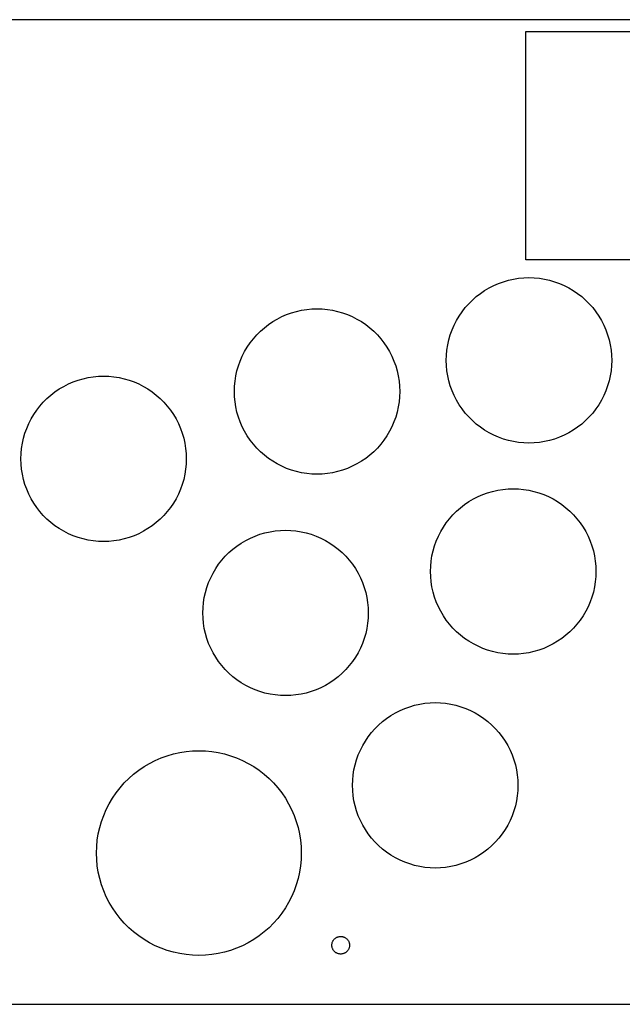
# Model space of a CAD drawing. Header units: metres. Extents: x 0 to 208, y 0 to 125.
# Tile 2 of 3: x 74 to 150, y 0 to 125. Entities that reach past the tile are written whole.
import ezdxf

# ---------------------------------------------------------------- set-up
doc = ezdxf.new("R2010")
doc.units = ezdxf.units.M

msp = doc.modelspace()

# ---------------------------------------------------------------- linework, layer by layer
for p, q in [((198.5, 125), (10, 125)), ((138, 94.5), (138, 123.5)), ((138, 123.5), (168, 123.5)), ((168, 94.5), (138, 94.5)), ((133.342, 90.9512), (133.929, 91.2507)), ((133.929, 91.2507), (134.535, 91.5126)), ((134.535, 91.5126), (135.155, 91.7361)), ((135.155, 91.7361), (135.789, 91.9201)), ((135.789, 91.9201), (136.432, 92.064)), ((136.432, 92.064), (137.084, 92.1672)), ((137.084, 92.1672), (137.741, 92.2293)), ((137.741, 92.2293), (138.4, 92.25)), ((138.4, 92.25), (139.059, 92.2293)), ((139.059, 92.2293), (139.716, 92.1672)), ((139.716, 92.1672), (140.367, 92.064)), ((140.367, 92.064), (141.011, 91.9201)), ((141.011, 91.9201), (141.645, 91.7361)), ((141.645, 91.7361), (142.265, 91.5126)), ((142.265, 91.5126), (142.871, 91.2507)), ((142.871, 91.2507), (143.458, 90.9512)), ((131.707, 89.8404), (132.228, 90.2447)), ((132.228, 90.2447), (132.774, 90.6154)), ((132.774, 90.6154), (133.342, 90.9512)), ((143.458, 90.9512), (144.026, 90.6154)), ((144.026, 90.6154), (144.572, 90.2447)), ((144.572, 90.2447), (145.093, 89.8404)), ((130.31, 88.4429), (130.746, 88.9377)), ((130.746, 88.9377), (131.212, 89.4042)), ((131.212, 89.4042), (131.707, 89.8404)), ((145.093, 89.8404), (145.588, 89.4042)), ((145.588, 89.4042), (146.054, 88.9377)), ((146.054, 88.9377), (146.49, 88.4429)), ((107.029, 87.3007), (107.635, 87.5627)), ((107.635, 87.5627), (108.255, 87.7861)), ((108.255, 87.7861), (108.889, 87.9701)), ((108.889, 87.9701), (109.532, 88.114)), ((109.532, 88.114), (110.184, 88.2172)), ((110.184, 88.2172), (110.841, 88.2793)), ((110.841, 88.2793), (111.5, 88.3)), ((111.5, 88.3), (112.159, 88.2793)), ((112.159, 88.2793), (112.816, 88.2172)), ((112.816, 88.2172), (113.467, 88.114)), ((113.467, 88.114), (114.111, 87.9701)), ((114.111, 87.9701), (114.745, 87.7861)), ((114.745, 87.7861), (115.365, 87.5627)), ((115.365, 87.5627), (115.971, 87.3007)), ((129.535, 87.3762), (129.905, 87.9217)), ((129.905, 87.9217), (130.31, 88.4429)), ((146.49, 88.4429), (146.895, 87.9217)), ((146.895, 87.9217), (147.265, 87.3762)), ((104.807, 85.8904), (105.328, 86.2947)), ((105.328, 86.2947), (105.874, 86.6654)), ((105.874, 86.6654), (106.442, 87.0012)), ((106.442, 87.0012), (107.029, 87.3007)), ((115.971, 87.3007), (116.558, 87.0012)), ((116.558, 87.0012), (117.126, 86.6654)), ((117.126, 86.6654), (117.672, 86.2947)), ((117.672, 86.2947), (118.193, 85.8904)), ((128.899, 86.2207), (129.199, 86.8084)), ((129.199, 86.8084), (129.535, 87.3762)), ((147.265, 87.3762), (147.601, 86.8084)), ((147.601, 86.8084), (147.901, 86.2207)), ((103.846, 84.9877), (104.312, 85.4542)), ((104.312, 85.4542), (104.807, 85.8904)), ((118.193, 85.8904), (118.688, 85.4542)), ((118.688, 85.4542), (119.154, 84.9877)), ((128.414, 84.9947), (128.637, 85.6153)), ((128.637, 85.6153), (128.899, 86.2207)), ((147.901, 86.2207), (148.163, 85.6153)), ((148.163, 85.6153), (148.386, 84.9947)), ((102.635, 83.4262), (103.005, 83.9717)), ((103.005, 83.9717), (103.41, 84.493)), ((103.41, 84.493), (103.846, 84.9877)), ((119.154, 84.9877), (119.59, 84.493)), ((119.59, 84.493), (119.995, 83.9717)), ((119.995, 83.9717), (120.365, 83.4262)), ((128.086, 83.7175), (128.23, 84.3612)), ((128.23, 84.3612), (128.414, 84.9947)), ((148.386, 84.9947), (148.57, 84.3612)), ((148.57, 84.3612), (148.714, 83.7175)), ((101.999, 82.2707), (102.299, 82.8584)), ((102.299, 82.8584), (102.635, 83.4262)), ((120.365, 83.4262), (120.701, 82.8584)), ((120.701, 82.8584), (121.001, 82.2707)), ((127.921, 82.4093), (127.983, 83.066)), ((127.983, 83.066), (128.086, 83.7175)), ((148.714, 83.7175), (148.817, 83.066)), ((148.817, 83.066), (148.879, 82.4093)), ((101.514, 81.0447), (101.737, 81.6653)), ((101.737, 81.6653), (101.999, 82.2707)), ((121.001, 82.2707), (121.263, 81.6653)), ((121.263, 81.6653), (121.486, 81.0447)), ((127.9, 81.75), (127.921, 82.4093)), ((127.921, 81.0907), (127.9, 81.75)), ((148.879, 82.4093), (148.9, 81.75)), ((148.9, 81.75), (148.879, 81.0907)), ((101.186, 79.7675), (101.33, 80.4112)), ((101.33, 80.4112), (101.514, 81.0447)), ((121.486, 81.0447), (121.67, 80.4112)), ((121.67, 80.4112), (121.814, 79.7675)), ((127.983, 80.434), (127.921, 81.0907)), ((128.086, 79.7825), (127.983, 80.434)), ((148.817, 80.434), (148.714, 79.7825)), ((148.879, 81.0907), (148.817, 80.434)), ((79.3416, 78.4512), (79.9293, 78.7507)), ((79.9293, 78.7507), (80.5347, 79.0126)), ((80.5347, 79.0126), (81.1553, 79.2361)), ((81.1553, 79.2361), (81.7887, 79.4201)), ((81.7887, 79.4201), (82.4325, 79.564)), ((82.4325, 79.564), (83.084, 79.6672)), ((83.084, 79.6672), (83.7407, 79.7293)), ((83.7407, 79.7293), (84.4, 79.75)), ((84.4, 79.75), (85.0593, 79.7293)), ((85.0593, 79.7293), (85.716, 79.6672)), ((85.716, 79.6672), (86.3675, 79.564)), ((86.3675, 79.564), (87.0112, 79.4201)), ((87.0112, 79.4201), (87.6447, 79.2361)), ((87.6447, 79.2361), (88.2653, 79.0126)), ((88.2653, 79.0126), (88.8707, 78.7507)), ((88.8707, 78.7507), (89.4584, 78.4512)), ((101.021, 78.4593), (101.083, 79.116)), ((101.083, 79.116), (101.186, 79.7675)), ((121.814, 79.7675), (121.917, 79.116)), ((121.917, 79.116), (121.979, 78.4593)), ((128.23, 79.1387), (128.086, 79.7825)), ((128.414, 78.5053), (128.23, 79.1387)), ((148.57, 79.1387), (148.386, 78.5053)), ((148.714, 79.7825), (148.57, 79.1387)), ((77.707, 77.3404), (78.2282, 77.7447)), ((78.2282, 77.7447), (78.7738, 78.1154)), ((78.7738, 78.1154), (79.3416, 78.4512)), ((89.4584, 78.4512), (90.0262, 78.1154)), ((90.0262, 78.1154), (90.5717, 77.7447)), ((90.5717, 77.7447), (91.0929, 77.3404)), ((101, 77.8), (101.021, 78.4593)), ((101.021, 77.1407), (101, 77.8)), ((121.979, 78.4593), (122, 77.8)), ((122, 77.8), (121.979, 77.1407)), ((128.637, 77.8847), (128.414, 78.5053)), ((128.899, 77.2793), (128.637, 77.8847)), ((148.163, 77.8847), (147.901, 77.2793)), ((148.386, 78.5053), (148.163, 77.8847)), ((76.3096, 75.9429), (76.7458, 76.4377)), ((76.7458, 76.4377), (77.2122, 76.9042)), ((77.2122, 76.9042), (77.707, 77.3404)), ((91.0929, 77.3404), (91.5877, 76.9042)), ((91.5877, 76.9042), (92.0542, 76.4377)), ((92.0542, 76.4377), (92.4904, 75.9429)), ((101.083, 76.484), (101.021, 77.1407)), ((101.186, 75.8325), (101.083, 76.484)), ((121.917, 76.484), (121.814, 75.8325)), ((121.979, 77.1407), (121.917, 76.484)), ((129.199, 76.6916), (128.899, 77.2793)), ((129.535, 76.1238), (129.199, 76.6916)), ((147.601, 76.6916), (147.265, 76.1238)), ((147.901, 77.2793), (147.601, 76.6916)), ((75.5345, 74.8762), (75.9053, 75.4217)), ((75.9053, 75.4217), (76.3096, 75.9429)), ((92.4904, 75.9429), (92.8947, 75.4217)), ((92.8947, 75.4217), (93.2654, 74.8762)), ((101.33, 75.1888), (101.186, 75.8325)), ((101.514, 74.5553), (101.33, 75.1888)), ((121.67, 75.1888), (121.486, 74.5553)), ((121.814, 75.8325), (121.67, 75.1888)), ((129.905, 75.5782), (129.535, 76.1238)), ((130.31, 75.057), (129.905, 75.5782)), ((130.746, 74.5622), (130.31, 75.057)), ((146.49, 75.057), (146.054, 74.5622)), ((146.895, 75.5782), (146.49, 75.057)), ((147.265, 76.1238), (146.895, 75.5782)), ((74.8993, 73.7207), (75.1988, 74.3084)), ((75.1988, 74.3084), (75.5345, 74.8762)), ((93.2654, 74.8762), (93.6012, 74.3084)), ((93.6012, 74.3084), (93.9007, 73.7207)), ((101.737, 73.9347), (101.514, 74.5553)), ((101.999, 73.3293), (101.737, 73.9347)), ((121.263, 73.9347), (121.001, 73.3293)), ((121.486, 74.5553), (121.263, 73.9347)), ((131.212, 74.0958), (130.746, 74.5622)), ((131.707, 73.6596), (131.212, 74.0958)), ((145.588, 74.0958), (145.093, 73.6596)), ((146.054, 74.5622), (145.588, 74.0958)), ((74.4139, 72.4947), (74.6373, 73.1153)), ((74.6373, 73.1153), (74.8993, 73.7207)), ((93.9007, 73.7207), (94.1626, 73.1153)), ((94.1626, 73.1153), (94.3861, 72.4947)), ((102.299, 72.7416), (101.999, 73.3293)), ((102.635, 72.1738), (102.299, 72.7416)), ((120.701, 72.7416), (120.365, 72.1738)), ((121.001, 73.3293), (120.701, 72.7416)), ((132.228, 73.2553), (131.707, 73.6596)), ((132.774, 72.8846), (132.228, 73.2553)), ((133.342, 72.5488), (132.774, 72.8846)), ((133.929, 72.2493), (133.342, 72.5488)), ((143.458, 72.5488), (142.871, 72.2493)), ((144.026, 72.8846), (143.458, 72.5488)), ((144.572, 73.2553), (144.026, 72.8846)), ((145.093, 73.6596), (144.572, 73.2553)), ((74.086, 71.2175), (74.2299, 71.8612)), ((74.2299, 71.8612), (74.4139, 72.4947)), ((94.3861, 72.4947), (94.5701, 71.8612)), ((94.5701, 71.8612), (94.714, 71.2175)), ((103.005, 71.6283), (102.635, 72.1738)), ((103.41, 71.107), (103.005, 71.6283)), ((119.995, 71.6283), (119.59, 71.107)), ((120.365, 72.1738), (119.995, 71.6283)), ((134.535, 71.9873), (133.929, 72.2493)), ((135.155, 71.7639), (134.535, 71.9873)), ((135.789, 71.5799), (135.155, 71.7639)), ((136.432, 71.436), (135.789, 71.5799)), ((137.084, 71.3328), (136.432, 71.436)), ((137.741, 71.2707), (137.084, 71.3328)), ((138.4, 71.25), (137.741, 71.2707)), ((139.059, 71.2707), (138.4, 71.25)), ((139.716, 71.3328), (139.059, 71.2707)), ((140.367, 71.436), (139.716, 71.3328)), ((141.011, 71.5799), (140.367, 71.436)), ((141.645, 71.7639), (141.011, 71.5799)), ((142.265, 71.9873), (141.645, 71.7639)), ((142.871, 72.2493), (142.265, 71.9873)), ((73.9207, 69.9093), (73.9828, 70.566)), ((73.9828, 70.566), (74.086, 71.2175)), ((94.714, 71.2175), (94.8172, 70.566)), ((94.8172, 70.566), (94.8793, 69.9093)), ((103.846, 70.6122), (103.41, 71.107)), ((104.312, 70.1458), (103.846, 70.6122)), ((104.807, 69.7096), (104.312, 70.1458)), ((118.688, 70.1458), (118.193, 69.7096)), ((119.154, 70.6122), (118.688, 70.1458)), ((119.59, 71.107), (119.154, 70.6122)), ((73.9, 69.25), (73.9207, 69.9093)), ((73.9207, 68.5907), (73.9, 69.25)), ((94.8793, 69.9093), (94.9, 69.25)), ((94.9, 69.25), (94.8793, 68.5907)), ((105.328, 69.3053), (104.807, 69.7096)), ((105.874, 68.9346), (105.328, 69.3053)), ((106.442, 68.5988), (105.874, 68.9346)), ((117.126, 68.9346), (116.558, 68.5988)), ((117.672, 69.3053), (117.126, 68.9346)), ((118.193, 69.7096), (117.672, 69.3053)), ((73.9828, 67.934), (73.9207, 68.5907)), ((74.086, 67.2825), (73.9828, 67.934)), ((94.8172, 67.934), (94.714, 67.2825)), ((94.8793, 68.5907), (94.8172, 67.934)), ((107.029, 68.2993), (106.442, 68.5988)), ((107.635, 68.0373), (107.029, 68.2993)), ((108.255, 67.8139), (107.635, 68.0373)), ((108.889, 67.6299), (108.255, 67.8139)), ((109.532, 67.486), (108.889, 67.6299)), ((114.111, 67.6299), (113.467, 67.486)), ((114.745, 67.8139), (114.111, 67.6299)), ((115.365, 68.0373), (114.745, 67.8139)), ((115.971, 68.2993), (115.365, 68.0373)), ((116.558, 68.5988), (115.971, 68.2993)), ((74.2299, 66.6387), (74.086, 67.2825)), ((74.4139, 66.0053), (74.2299, 66.6387)), ((94.5701, 66.6387), (94.3861, 66.0053)), ((94.714, 67.2825), (94.5701, 66.6387)), ((110.184, 67.3828), (109.532, 67.486)), ((110.841, 67.3207), (110.184, 67.3828)), ((111.5, 67.3), (110.841, 67.3207)), ((112.159, 67.3207), (111.5, 67.3)), ((112.816, 67.3828), (112.159, 67.3207)), ((113.467, 67.486), (112.816, 67.3828)), ((74.6373, 65.3847), (74.4139, 66.0053)), ((74.8993, 64.7793), (74.6373, 65.3847)), ((94.1626, 65.3847), (93.9007, 64.7793)), ((94.3861, 66.0053), (94.1626, 65.3847)), ((133.155, 64.9361), (133.789, 65.1201)), ((133.789, 65.1201), (134.432, 65.264)), ((134.432, 65.264), (135.084, 65.3672)), ((135.084, 65.3672), (135.741, 65.4293)), ((135.741, 65.4293), (136.4, 65.45)), ((136.4, 65.45), (137.059, 65.4293)), ((137.059, 65.4293), (137.716, 65.3672)), ((137.716, 65.3672), (138.367, 65.264)), ((138.367, 65.264), (139.011, 65.1201)), ((139.011, 65.1201), (139.645, 64.9361)), ((75.1988, 64.1916), (74.8993, 64.7793)), ((75.5345, 63.6238), (75.1988, 64.1916)), ((93.6012, 64.1916), (93.2654, 63.6238)), ((93.9007, 64.7793), (93.6012, 64.1916)), ((130.228, 63.4447), (130.774, 63.8154)), ((130.774, 63.8154), (131.342, 64.1512)), ((131.342, 64.1512), (131.929, 64.4507)), ((131.929, 64.4507), (132.535, 64.7126)), ((132.535, 64.7126), (133.155, 64.9361)), ((139.645, 64.9361), (140.265, 64.7126)), ((140.265, 64.7126), (140.871, 64.4507)), ((140.871, 64.4507), (141.458, 64.1512)), ((141.458, 64.1512), (142.026, 63.8154)), ((142.026, 63.8154), (142.572, 63.4447)), ((75.9053, 63.0782), (75.5345, 63.6238)), ((76.3096, 62.557), (75.9053, 63.0782)), ((76.7458, 62.0622), (76.3096, 62.557)), ((92.4904, 62.557), (92.0542, 62.0622)), ((92.8947, 63.0782), (92.4904, 62.557)), ((93.2654, 63.6238), (92.8947, 63.0782)), ((128.746, 62.1377), (129.212, 62.6042)), ((129.212, 62.6042), (129.707, 63.0404)), ((129.707, 63.0404), (130.228, 63.4447)), ((142.572, 63.4447), (143.093, 63.0404)), ((143.093, 63.0404), (143.588, 62.6042)), ((143.588, 62.6042), (144.054, 62.1377)), ((77.2122, 61.5958), (76.7458, 62.0622)), ((77.707, 61.1596), (77.2122, 61.5958)), ((91.5877, 61.5958), (91.0929, 61.1596)), ((92.0542, 62.0622), (91.5877, 61.5958)), ((127.905, 61.1217), (128.31, 61.6429)), ((128.31, 61.6429), (128.746, 62.1377)), ((144.054, 62.1377), (144.49, 61.6429)), ((144.49, 61.6429), (144.895, 61.1217)), ((78.2282, 60.7553), (77.707, 61.1596)), ((78.7738, 60.3846), (78.2282, 60.7553)), ((79.3416, 60.0488), (78.7738, 60.3846)), ((79.9293, 59.7493), (79.3416, 60.0488)), ((89.4584, 60.0488), (88.8707, 59.7493)), ((90.0262, 60.3846), (89.4584, 60.0488)), ((90.5717, 60.7553), (90.0262, 60.3846)), ((91.0929, 61.1596), (90.5717, 60.7553)), ((105.532, 59.999), (106.184, 60.1022)), ((106.184, 60.1022), (106.841, 60.1643)), ((106.841, 60.1643), (107.5, 60.185)), ((107.5, 60.185), (108.159, 60.1643)), ((108.159, 60.1643), (108.816, 60.1022)), ((108.816, 60.1022), (109.467, 59.999)), ((126.899, 59.4207), (127.199, 60.0084)), ((127.199, 60.0084), (127.535, 60.5762)), ((127.535, 60.5762), (127.905, 61.1217)), ((144.895, 61.1217), (145.265, 60.5762)), ((145.265, 60.5762), (145.601, 60.0084)), ((145.601, 60.0084), (145.901, 59.4207)), ((80.5347, 59.4873), (79.9293, 59.7493)), ((81.1553, 59.2639), (80.5347, 59.4873)), ((81.7887, 59.0799), (81.1553, 59.2639)), ((82.4325, 58.936), (81.7887, 59.0799)), ((83.084, 58.8328), (82.4325, 58.936)), ((83.7407, 58.7707), (83.084, 58.8328)), ((84.4, 58.75), (83.7407, 58.7707)), ((85.0593, 58.7707), (84.4, 58.75)), ((85.716, 58.8328), (85.0593, 58.7707)), ((86.3675, 58.936), (85.716, 58.8328)), ((87.0112, 59.0799), (86.3675, 58.936)), ((87.6447, 59.2639), (87.0112, 59.0799)), ((88.2653, 59.4873), (87.6447, 59.2639)), ((88.8707, 59.7493), (88.2653, 59.4873)), ((101.874, 58.5504), (102.442, 58.8862)), ((102.442, 58.8862), (103.029, 59.1857)), ((103.029, 59.1857), (103.635, 59.4476)), ((103.635, 59.4476), (104.255, 59.6711)), ((104.255, 59.6711), (104.889, 59.8551)), ((104.889, 59.8551), (105.532, 59.999)), ((109.467, 59.999), (110.111, 59.8551)), ((110.111, 59.8551), (110.745, 59.6711)), ((110.745, 59.6711), (111.365, 59.4476)), ((111.365, 59.4476), (111.971, 59.1857)), ((111.971, 59.1857), (112.558, 58.8862)), ((112.558, 58.8862), (113.126, 58.5504)), ((126.414, 58.1947), (126.637, 58.8153)), ((126.637, 58.8153), (126.899, 59.4207)), ((145.901, 59.4207), (146.163, 58.8153)), ((146.163, 58.8153), (146.386, 58.1947)), ((100.312, 57.3392), (100.807, 57.7754)), ((100.807, 57.7754), (101.328, 58.1797)), ((101.328, 58.1797), (101.874, 58.5504)), ((113.126, 58.5504), (113.672, 58.1797)), ((113.672, 58.1797), (114.193, 57.7754)), ((114.193, 57.7754), (114.688, 57.3392)), ((126.086, 56.9175), (126.23, 57.5612)), ((126.23, 57.5612), (126.414, 58.1947)), ((146.386, 58.1947), (146.57, 57.5612)), ((146.57, 57.5612), (146.714, 56.9175)), ((99.0053, 55.8567), (99.4096, 56.3779)), ((99.4096, 56.3779), (99.8458, 56.8727)), ((99.8458, 56.8727), (100.312, 57.3392)), ((114.688, 57.3392), (115.154, 56.8727)), ((115.154, 56.8727), (115.59, 56.3779)), ((115.59, 56.3779), (115.995, 55.8567)), ((125.921, 55.6093), (125.983, 56.266)), ((125.983, 56.266), (126.086, 56.9175)), ((146.714, 56.9175), (146.817, 56.266)), ((146.817, 56.266), (146.879, 55.6093)), ((98.2988, 54.7434), (98.6346, 55.3112)), ((98.6346, 55.3112), (99.0053, 55.8567)), ((115.995, 55.8567), (116.365, 55.3112)), ((116.365, 55.3112), (116.701, 54.7434)), ((125.9, 54.95), (125.921, 55.6093)), ((146.879, 55.6093), (146.9, 54.95)), ((97.7373, 53.5503), (97.9993, 54.1557)), ((97.9993, 54.1557), (98.2988, 54.7434)), ((116.701, 54.7434), (117.001, 54.1557)), ((117.001, 54.1557), (117.263, 53.5503)), ((125.921, 54.2907), (125.9, 54.95)), ((125.983, 53.634), (125.921, 54.2907)), ((146.879, 54.2907), (146.817, 53.634)), ((146.9, 54.95), (146.879, 54.2907)), ((97.3299, 52.2962), (97.5139, 52.9297)), ((97.5139, 52.9297), (97.7373, 53.5503)), ((117.263, 53.5503), (117.486, 52.9297)), ((117.486, 52.9297), (117.67, 52.2962)), ((126.086, 52.9825), (125.983, 53.634)), ((126.23, 52.3387), (126.086, 52.9825)), ((146.714, 52.9825), (146.57, 52.3387)), ((146.817, 53.634), (146.714, 52.9825)), ((97.0828, 51.001), (97.186, 51.6525)), ((97.186, 51.6525), (97.3299, 52.2962)), ((117.67, 52.2962), (117.814, 51.6525)), ((117.814, 51.6525), (117.917, 51.001)), ((126.414, 51.7053), (126.23, 52.3387)), ((126.637, 51.0847), (126.414, 51.7053)), ((146.386, 51.7053), (146.163, 51.0847)), ((146.57, 52.3387), (146.386, 51.7053)), ((97, 49.685), (97.0207, 50.3443)), ((97.0207, 50.3443), (97.0828, 51.001)), ((117.917, 51.001), (117.979, 50.3443)), ((117.979, 50.3443), (118, 49.685)), ((126.899, 50.4793), (126.637, 51.0847)), ((127.199, 49.8916), (126.899, 50.4793)), ((145.901, 50.4793), (145.601, 49.8916)), ((146.163, 51.0847), (145.901, 50.4793)), ((97.0207, 49.0257), (97, 49.685)), ((97.0828, 48.369), (97.0207, 49.0257)), ((117.979, 49.0257), (117.917, 48.369)), ((118, 49.685), (117.979, 49.0257)), ((127.535, 49.3238), (127.199, 49.8916)), ((127.905, 48.7782), (127.535, 49.3238)), ((128.31, 48.257), (127.905, 48.7782)), ((144.895, 48.7782), (144.49, 48.257)), ((145.265, 49.3238), (144.895, 48.7782)), ((145.601, 49.8916), (145.265, 49.3238)), ((97.186, 47.7175), (97.0828, 48.369)), ((97.3299, 47.0737), (97.186, 47.7175)), ((117.814, 47.7175), (117.67, 47.0737)), ((117.917, 48.369), (117.814, 47.7175)), ((128.746, 47.7623), (128.31, 48.257)), ((129.212, 47.2958), (128.746, 47.7623)), ((144.054, 47.7623), (143.588, 47.2958)), ((144.49, 48.257), (144.054, 47.7623)), ((97.5139, 46.4403), (97.3299, 47.0737)), ((97.7373, 45.8197), (97.5139, 46.4403)), ((117.486, 46.4403), (117.263, 45.8197)), ((117.67, 47.0737), (117.486, 46.4403)), ((129.707, 46.8596), (129.212, 47.2958)), ((130.228, 46.4553), (129.707, 46.8596)), ((130.774, 46.0845), (130.228, 46.4553)), ((142.572, 46.4553), (142.026, 46.0845)), ((143.093, 46.8596), (142.572, 46.4553)), ((143.588, 47.2958), (143.093, 46.8596)), ((97.9993, 45.2143), (97.7373, 45.8197)), ((98.2988, 44.6266), (97.9993, 45.2143)), ((117.001, 45.2143), (116.701, 44.6266)), ((117.263, 45.8197), (117.001, 45.2143)), ((131.342, 45.7488), (130.774, 46.0845)), ((131.929, 45.4493), (131.342, 45.7488)), ((132.535, 45.1873), (131.929, 45.4493)), ((133.155, 44.9639), (132.535, 45.1873)), ((140.265, 45.1873), (139.645, 44.9639)), ((140.871, 45.4493), (140.265, 45.1873)), ((141.458, 45.7488), (140.871, 45.4493)), ((142.026, 46.0845), (141.458, 45.7488)), ((98.6346, 44.0588), (98.2988, 44.6266)), ((99.0053, 43.5132), (98.6346, 44.0588)), ((116.365, 44.0588), (115.995, 43.5132)), ((116.701, 44.6266), (116.365, 44.0588)), ((133.789, 44.7799), (133.155, 44.9639)), ((134.432, 44.636), (133.789, 44.7799)), ((135.084, 44.5328), (134.432, 44.636)), ((135.741, 44.4707), (135.084, 44.5328)), ((136.4, 44.45), (135.741, 44.4707)), ((137.059, 44.4707), (136.4, 44.45)), ((137.716, 44.5328), (137.059, 44.4707)), ((138.367, 44.636), (137.716, 44.5328)), ((139.011, 44.7799), (138.367, 44.636)), ((139.645, 44.9639), (139.011, 44.7799)), ((99.4096, 42.992), (99.0053, 43.5132)), ((99.8458, 42.4973), (99.4096, 42.992)), ((115.59, 42.992), (115.154, 42.4973)), ((115.995, 43.5132), (115.59, 42.992)), ((100.312, 42.0308), (99.8458, 42.4973)), ((100.807, 41.5946), (100.312, 42.0308)), ((101.328, 41.1903), (100.807, 41.5946)), ((114.193, 41.5946), (113.672, 41.1903)), ((114.688, 42.0308), (114.193, 41.5946)), ((115.154, 42.4973), (114.688, 42.0308)), ((101.874, 40.8195), (101.328, 41.1903)), ((102.442, 40.4838), (101.874, 40.8195)), ((103.029, 40.1843), (102.442, 40.4838)), ((103.635, 39.9223), (103.029, 40.1843)), ((111.971, 40.1843), (111.365, 39.9223)), ((112.558, 40.4838), (111.971, 40.1843)), ((113.126, 40.8195), (112.558, 40.4838)), ((113.672, 41.1903), (113.126, 40.8195)), ((104.255, 39.6989), (103.635, 39.9223)), ((104.889, 39.5149), (104.255, 39.6989)), ((105.532, 39.371), (104.889, 39.5149)), ((106.184, 39.2678), (105.532, 39.371)), ((106.841, 39.2057), (106.184, 39.2678)), ((107.5, 39.185), (106.841, 39.2057)), ((108.159, 39.2057), (107.5, 39.185)), ((108.816, 39.2678), (108.159, 39.2057)), ((109.467, 39.371), (108.816, 39.2678)), ((110.111, 39.5149), (109.467, 39.371)), ((110.745, 39.6989), (110.111, 39.5149)), ((111.365, 39.9223), (110.745, 39.6989)), ((122.029, 37.3007), (122.635, 37.5627)), ((122.635, 37.5627), (123.255, 37.7861)), ((123.255, 37.7861), (123.889, 37.9701)), ((123.889, 37.9701), (124.532, 38.114)), ((124.532, 38.114), (125.184, 38.2172)), ((125.184, 38.2172), (125.841, 38.2793)), ((125.841, 38.2793), (126.5, 38.3)), ((126.5, 38.3), (127.159, 38.2793)), ((127.159, 38.2793), (127.816, 38.2172)), ((127.816, 38.2172), (128.467, 38.114)), ((128.467, 38.114), (129.111, 37.9701)), ((129.111, 37.9701), (129.745, 37.7861)), ((129.745, 37.7861), (130.365, 37.5627)), ((130.365, 37.5627), (130.971, 37.3007)), ((119.807, 35.8904), (120.328, 36.2947)), ((120.328, 36.2947), (120.874, 36.6654)), ((120.874, 36.6654), (121.442, 37.0012)), ((121.442, 37.0012), (122.029, 37.3007)), ((130.971, 37.3007), (131.558, 37.0012)), ((131.558, 37.0012), (132.126, 36.6654)), ((132.126, 36.6654), (132.672, 36.2947)), ((132.672, 36.2947), (133.193, 35.8904)), ((118.846, 34.9877), (119.312, 35.4542)), ((119.312, 35.4542), (119.807, 35.8904)), ((133.193, 35.8904), (133.688, 35.4542)), ((133.688, 35.4542), (134.154, 34.9877)), ((117.635, 33.4262), (118.005, 33.9717)), ((118.005, 33.9717), (118.41, 34.493)), ((118.41, 34.493), (118.846, 34.9877)), ((134.154, 34.9877), (134.59, 34.493)), ((134.59, 34.493), (134.995, 33.9717)), ((134.995, 33.9717), (135.365, 33.4262)), ((116.999, 32.2707), (117.299, 32.8584)), ((117.299, 32.8584), (117.635, 33.4262)), ((135.365, 33.4262), (135.701, 32.8584)), ((135.701, 32.8584), (136.001, 32.2707)), ((90.9649, 30.9627), (91.7144, 31.2871)), ((91.7144, 31.2871), (92.4828, 31.5637)), ((92.4828, 31.5637), (93.267, 31.7916)), ((93.267, 31.7916), (94.064, 31.9697)), ((94.064, 31.9697), (94.8707, 32.0975)), ((94.8707, 32.0975), (95.6837, 32.1743)), ((95.6837, 32.1743), (96.5, 32.2)), ((96.5, 32.2), (97.3163, 32.1743)), ((97.3163, 32.1743), (98.1293, 32.0975)), ((98.1293, 32.0975), (98.9359, 31.9697)), ((98.9359, 31.9697), (99.733, 31.7916)), ((99.733, 31.7916), (100.517, 31.5637)), ((100.517, 31.5637), (101.286, 31.2871)), ((101.286, 31.2871), (102.035, 30.9627)), ((116.514, 31.0447), (116.737, 31.6653)), ((116.737, 31.6653), (116.999, 32.2707)), ((136.001, 32.2707), (136.263, 31.6653)), ((136.263, 31.6653), (136.486, 31.0447)), ((88.8588, 29.7172), (89.5342, 30.1763)), ((89.5342, 30.1763), (90.2372, 30.592)), ((90.2372, 30.592), (90.9649, 30.9627)), ((102.035, 30.9627), (102.763, 30.592)), ((102.763, 30.592), (103.466, 30.1763)), ((103.466, 30.1763), (104.141, 29.7172)), ((116.186, 29.7675), (116.33, 30.4112)), ((116.33, 30.4112), (116.514, 31.0447)), ((136.486, 31.0447), (136.67, 30.4112)), ((136.67, 30.4112), (136.814, 29.7675)), ((87.6009, 28.6766), (88.2135, 29.2167)), ((88.2135, 29.2167), (88.8588, 29.7172)), ((104.141, 29.7172), (104.786, 29.2167)), ((104.786, 29.2167), (105.399, 28.6766)), ((116.021, 28.4593), (116.083, 29.116)), ((116.083, 29.116), (116.186, 29.7675)), ((136.814, 29.7675), (136.917, 29.116)), ((136.917, 29.116), (136.979, 28.4593)), ((86.4833, 27.4865), (87.0234, 28.0991)), ((87.0234, 28.0991), (87.6009, 28.6766)), ((105.399, 28.6766), (105.977, 28.0991)), ((105.977, 28.0991), (106.517, 27.4865)), ((116, 27.8), (116.021, 28.4593)), ((116.021, 27.1407), (116, 27.8)), ((136.979, 28.4593), (137, 27.8)), ((137, 27.8), (136.979, 27.1407)), ((85.5237, 26.1657), (85.9828, 26.8412)), ((85.9828, 26.8412), (86.4833, 27.4865)), ((106.517, 27.4865), (107.017, 26.8412)), ((107.017, 26.8412), (107.476, 26.1657)), ((116.083, 26.484), (116.021, 27.1407)), ((116.186, 25.8325), (116.083, 26.484)), ((136.917, 26.484), (136.814, 25.8325)), ((136.979, 27.1407), (136.917, 26.484)), ((84.7372, 24.7351), (85.108, 25.4628)), ((85.108, 25.4628), (85.5237, 26.1657)), ((107.476, 26.1657), (107.892, 25.4628)), ((107.892, 25.4628), (108.263, 24.7351)), ((116.33, 25.1888), (116.186, 25.8325)), ((116.514, 24.5553), (116.33, 25.1888)), ((136.67, 25.1888), (136.486, 24.5553)), ((136.814, 25.8325), (136.67, 25.1888)), ((84.1363, 23.2172), (84.4129, 23.9856)), ((84.4129, 23.9856), (84.7372, 24.7351)), ((108.263, 24.7351), (108.587, 23.9856)), ((108.587, 23.9856), (108.864, 23.2172)), ((116.737, 23.9347), (116.514, 24.5553)), ((116.999, 23.3293), (116.737, 23.9347)), ((136.263, 23.9347), (136.001, 23.3293)), ((136.486, 24.5553), (136.263, 23.9347)), ((83.9084, 22.433), (84.1363, 23.2172)), ((108.864, 23.2172), (109.092, 22.433)), ((117.299, 22.7416), (116.999, 23.3293)), ((117.635, 22.1738), (117.299, 22.7416)), ((135.701, 22.7416), (135.365, 22.1738)), ((136.001, 23.3293), (135.701, 22.7416)), ((83.6025, 20.8293), (83.7303, 21.636)), ((83.7303, 21.636), (83.9084, 22.433)), ((109.092, 22.433), (109.27, 21.636)), ((109.27, 21.636), (109.397, 20.8293)), ((118.005, 21.6283), (117.635, 22.1738)), ((118.41, 21.107), (118.005, 21.6283)), ((134.995, 21.6283), (134.59, 21.107)), ((135.365, 22.1738), (134.995, 21.6283)), ((83.5, 19.2), (83.5257, 20.0163)), ((83.5257, 20.0163), (83.6025, 20.8293)), ((109.397, 20.8293), (109.474, 20.0163)), ((109.474, 20.0163), (109.5, 19.2)), ((118.846, 20.6122), (118.41, 21.107)), ((119.312, 20.1458), (118.846, 20.6122)), ((119.807, 19.7096), (119.312, 20.1458)), ((133.688, 20.1458), (133.193, 19.7096)), ((134.154, 20.6122), (133.688, 20.1458)), ((134.59, 21.107), (134.154, 20.6122)), ((83.5257, 18.3837), (83.5, 19.2)), ((109.5, 19.2), (109.474, 18.3837)), ((120.328, 19.3053), (119.807, 19.7096)), ((120.874, 18.9346), (120.328, 19.3053)), ((121.442, 18.5988), (120.874, 18.9346)), ((132.126, 18.9346), (131.558, 18.5988)), ((132.672, 19.3053), (132.126, 18.9346)), ((133.193, 19.7096), (132.672, 19.3053)), ((83.6025, 17.5707), (83.5257, 18.3837)), ((83.7303, 16.764), (83.6025, 17.5707)), ((109.397, 17.5707), (109.27, 16.764)), ((109.474, 18.3837), (109.397, 17.5707)), ((122.029, 18.2993), (121.442, 18.5988)), ((122.635, 18.0373), (122.029, 18.2993)), ((123.255, 17.8139), (122.635, 18.0373)), ((123.889, 17.6299), (123.255, 17.8139)), ((124.532, 17.486), (123.889, 17.6299)), ((129.111, 17.6299), (128.467, 17.486)), ((129.745, 17.8139), (129.111, 17.6299)), ((130.365, 18.0373), (129.745, 17.8139)), ((130.971, 18.2993), (130.365, 18.0373)), ((131.558, 18.5988), (130.971, 18.2993)), ((83.9084, 15.967), (83.7303, 16.764)), ((109.27, 16.764), (109.092, 15.967)), ((125.184, 17.3828), (124.532, 17.486)), ((125.841, 17.3207), (125.184, 17.3828)), ((126.5, 17.3), (125.841, 17.3207)), ((127.159, 17.3207), (126.5, 17.3)), ((127.816, 17.3828), (127.159, 17.3207)), ((128.467, 17.486), (127.816, 17.3828)), ((84.1363, 15.1828), (83.9084, 15.967)), ((84.4129, 14.4144), (84.1363, 15.1828)), ((108.864, 15.1828), (108.587, 14.4144)), ((109.092, 15.967), (108.864, 15.1828)), ((84.7372, 13.6649), (84.4129, 14.4144)), ((108.587, 14.4144), (108.263, 13.6649)), ((85.108, 12.9372), (84.7372, 13.6649)), ((85.5237, 12.2342), (85.108, 12.9372)), ((107.892, 12.9372), (107.476, 12.2342)), ((108.263, 13.6649), (107.892, 12.9372)), ((85.9828, 11.5588), (85.5237, 12.2342)), ((86.4833, 10.9135), (85.9828, 11.5588)), ((107.017, 11.5588), (106.517, 10.9135)), ((107.476, 12.2342), (107.017, 11.5588)), ((87.0234, 10.3009), (86.4833, 10.9135)), ((87.6009, 9.7234), (87.0234, 10.3009)), ((105.977, 10.3009), (105.399, 9.7234)), ((106.517, 10.9135), (105.977, 10.3009)), ((88.2135, 9.18332), (87.6009, 9.7234)), ((88.8588, 8.68277), (88.2135, 9.18332)), ((104.786, 9.18332), (104.141, 8.68277)), ((105.399, 9.7234), (104.786, 9.18332)), ((89.5342, 8.22372), (88.8588, 8.68277)), ((90.2372, 7.808), (89.5342, 8.22372)), ((90.9649, 7.43724), (90.2372, 7.808)), ((102.763, 7.808), (102.035, 7.43724)), ((103.466, 8.22372), (102.763, 7.808)), ((104.141, 8.68277), (103.466, 8.22372)), ((113.38, 7.5), (113.382, 7.57031)), ((113.382, 7.42967), (113.38, 7.5)), ((113.382, 7.57031), (113.389, 7.64037)), ((113.389, 7.64037), (113.4, 7.70985)), ((113.4, 7.70985), (113.415, 7.77852)), ((113.415, 7.77852), (113.435, 7.84608)), ((113.435, 7.84608), (113.459, 7.91229)), ((113.459, 7.91229), (113.487, 7.97687)), ((113.487, 7.97687), (113.519, 8.03955)), ((113.519, 8.03955), (113.554, 8.10011)), ((113.554, 8.10011), (113.594, 8.15831)), ((113.594, 8.15831), (113.637, 8.21391)), ((113.637, 8.21391), (113.684, 8.26668)), ((113.684, 8.26668), (113.733, 8.31644)), ((113.733, 8.31644), (113.786, 8.36296)), ((113.786, 8.36296), (113.842, 8.4061)), ((113.842, 8.4061), (113.9, 8.44563)), ((113.9, 8.44563), (113.96, 8.48146)), ((113.96, 8.48146), (114.023, 8.5134)), ((114.023, 8.5134), (114.088, 8.54134)), ((114.088, 8.54134), (114.154, 8.56517)), ((114.154, 8.56517), (114.221, 8.58481)), ((114.221, 8.58481), (114.29, 8.60016)), ((114.29, 8.60016), (114.36, 8.61116)), ((114.36, 8.61116), (114.43, 8.61778)), ((114.43, 8.61778), (114.5, 8.62)), ((114.5, 8.62), (114.57, 8.61778)), ((114.57, 8.61778), (114.64, 8.61116)), ((114.64, 8.61116), (114.71, 8.60016)), ((114.71, 8.60016), (114.779, 8.58481)), ((114.779, 8.58481), (114.846, 8.56517)), ((114.846, 8.56517), (114.912, 8.54134)), ((114.912, 8.54134), (114.977, 8.5134)), ((114.977, 8.5134), (115.04, 8.48146)), ((115.04, 8.48146), (115.1, 8.44563)), ((115.1, 8.44563), (115.158, 8.4061)), ((115.158, 8.4061), (115.214, 8.36296)), ((115.214, 8.36296), (115.267, 8.31644)), ((115.267, 8.31644), (115.316, 8.26668)), ((115.316, 8.26668), (115.363, 8.21391)), ((115.363, 8.21391), (115.406, 8.15831)), ((115.406, 8.15831), (115.446, 8.10011)), ((115.446, 8.10011), (115.481, 8.03955)), ((115.481, 8.03955), (115.513, 7.97687)), ((115.513, 7.97687), (115.541, 7.91229)), ((115.541, 7.91229), (115.565, 7.84608)), ((115.565, 7.84608), (115.585, 7.77852)), ((115.585, 7.77852), (115.6, 7.70985)), ((115.6, 7.70985), (115.611, 7.64037)), ((115.611, 7.64037), (115.618, 7.57031)), ((115.618, 7.57031), (115.62, 7.5)), ((115.62, 7.5), (115.618, 7.42967)), ((91.7144, 7.1129), (90.9649, 7.43724)), ((92.4828, 6.83626), (91.7144, 7.1129)), ((93.267, 6.60841), (92.4828, 6.83626)), ((94.064, 6.43025), (93.267, 6.60841)), ((94.8707, 6.30251), (94.064, 6.43025)), ((95.6837, 6.22565), (94.8707, 6.30251)), ((98.1293, 6.30251), (97.3163, 6.22565)), ((98.9359, 6.43025), (98.1293, 6.30251)), ((99.733, 6.60841), (98.9359, 6.43025)), ((100.517, 6.83626), (99.733, 6.60841)), ((101.286, 7.1129), (100.517, 6.83626)), ((102.035, 7.43724), (101.286, 7.1129)), ((113.389, 7.35962), (113.382, 7.42967)), ((113.4, 7.29013), (113.389, 7.35962)), ((113.415, 7.22147), (113.4, 7.29013)), ((113.435, 7.1539), (113.415, 7.22147)), ((113.459, 7.08769), (113.435, 7.1539)), ((113.487, 7.02312), (113.459, 7.08769)), ((113.519, 6.96043), (113.487, 7.02312)), ((113.554, 6.89987), (113.519, 6.96043)), ((113.594, 6.84167), (113.554, 6.89987)), ((113.637, 6.78607), (113.594, 6.84167)), ((113.684, 6.73331), (113.637, 6.78607)), ((113.733, 6.68355), (113.684, 6.73331)), ((113.786, 6.63702), (113.733, 6.68355)), ((113.842, 6.59389), (113.786, 6.63702)), ((113.9, 6.55435), (113.842, 6.59389)), ((113.96, 6.51852), (113.9, 6.55435)), ((114.023, 6.48659), (113.96, 6.51852)), ((114.088, 6.45865), (114.023, 6.48659)), ((114.154, 6.43481), (114.088, 6.45865)), ((114.221, 6.41518), (114.154, 6.43481)), ((114.29, 6.39983), (114.221, 6.41518)), ((114.36, 6.38882), (114.29, 6.39983)), ((114.43, 6.3822), (114.36, 6.38882)), ((114.5, 6.37999), (114.43, 6.3822)), ((114.57, 6.3822), (114.5, 6.37999)), ((114.64, 6.38882), (114.57, 6.3822)), ((114.71, 6.39983), (114.64, 6.38882)), ((114.779, 6.41518), (114.71, 6.39983)), ((114.846, 6.43481), (114.779, 6.41518)), ((114.912, 6.45865), (114.846, 6.43481)), ((114.977, 6.48659), (114.912, 6.45865)), ((115.04, 6.51852), (114.977, 6.48659)), ((115.1, 6.55435), (115.04, 6.51852)), ((115.158, 6.59389), (115.1, 6.55435)), ((115.214, 6.63702), (115.158, 6.59389)), ((115.267, 6.68355), (115.214, 6.63702)), ((115.316, 6.73331), (115.267, 6.68355)), ((115.363, 6.78607), (115.316, 6.73331)), ((115.406, 6.84167), (115.363, 6.78607)), ((115.446, 6.89987), (115.406, 6.84167)), ((115.481, 6.96043), (115.446, 6.89987)), ((115.513, 7.02312), (115.481, 6.96043)), ((115.541, 7.08769), (115.513, 7.02312)), ((115.565, 7.1539), (115.541, 7.08769)), ((115.585, 7.22147), (115.565, 7.1539)), ((115.6, 7.29013), (115.585, 7.22147)), ((115.611, 7.35962), (115.6, 7.29013)), ((115.618, 7.42967), (115.611, 7.35962)), ((96.5, 6.2), (95.6837, 6.22565)), ((97.3163, 6.22565), (96.5, 6.2)), ((10, 0), (198.5, 0))]:
    msp.add_line(p, q)

doc.saveas('drawing.dxf')
